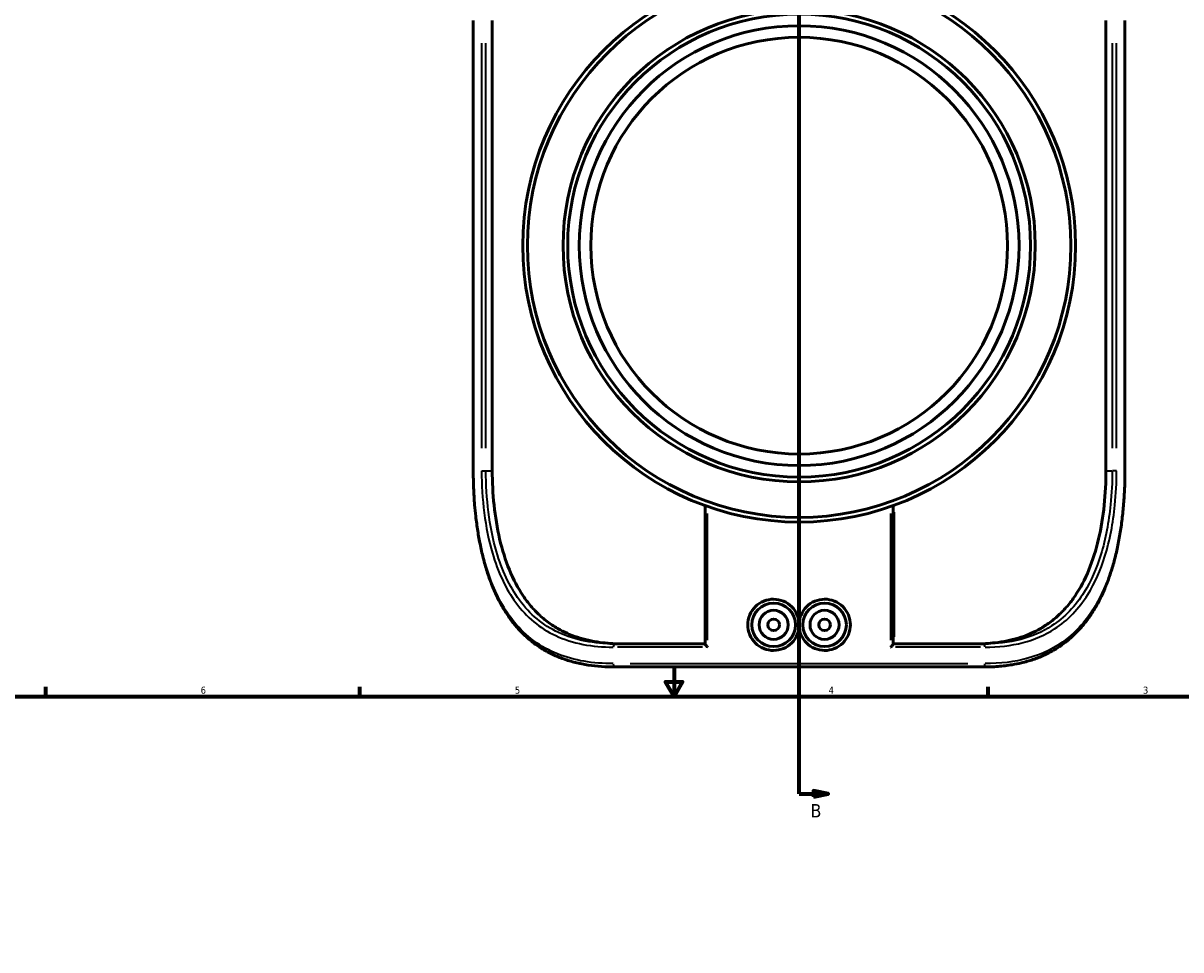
# Model space of a CAD drawing. Header units: inches. Extents: x -6.9 to 51.6, y -5.9 to 38.
# Tile 6 of 10: x 8.2 to 23.9, y 17.6 to 30.1. Entities that reach past the tile are written whole.
import ezdxf

# ---------------------------------------------------------------- set-up
doc = ezdxf.new("R2010")
doc.units = ezdxf.units.IN
doc.header["$MEASUREMENT"] = 0
for name, color, linetype, lineweight in [('Border (ANSI)', 7, 'Continuous', 70), ('Section Line (ANSI)', 7, 'Continuous', 70), ('Visible (ANSI)', 7, 'Continuous', 50), ('Visible Narrow (ANSI)', 7, 'Continuous', 35)]:
    doc.layers.add(name, color=color, linetype=linetype, lineweight=lineweight)
doc.styles.add('Label Text (ANSI)', font='tahoma.ttf')
doc.styles.add('Note Text (ANSI)', font='tahoma.ttf')

# ---------------------------------------------------------------- blocks, each defined once
blk = doc.blocks.new('Borders Default Border')
at = {"layer": 'Border (ANSI)'}
for p, q in [((8.5, 21), (8.5, 21.134)), ((12.75, 21), (12.75, 21.134)), ((21.25, 21), (21.25, 21.134))]:
    blk.add_line(p, q, dxfattribs=at)
at = {"layer": 'Border (ANSI)', "flags": 128}
for points in [[(17, 21.4), (17, 21), (16.885, 21.2), (17.115, 21.2), (17, 21)], [(0.5, 1), (0.5, 21), (33.5, 21), (33.5, 1), (0.5, 1)]]:
    blk.add_lwpolyline(points, dxfattribs=at)
at = {"layer": 'Border (ANSI)', "color": 5, "true_color": 0x0000ff, "char_height": 0.0945, "attachment_point": 7, "style": 'Note Text (ANSI)'}
for s, insert in [('6', (10.595, 21.038)), ('5', (14.847, 21.038)), ('4', (19.092, 21.04)), ('3', (23.346, 21.038))]:
    blk.add_mtext(s, dxfattribs=dict(at, insert=insert))
blk = doc.blocks.new('2dTransSection0')
at = {"layer": 'Section Line (ANSI)'}
blk.add_line((18.693, 19.684), (18.693, 36.741), dxfattribs=at)
at = {"layer": 'Section Line (ANSI)', "linetype": 'Continuous'}
for p, q in [((18.693, 36.365), (18.693, 36.741)), ((18.693, 36.741), (18.889, 36.741)), ((19.086, 36.741), (18.889, 36.78)), ((18.889, 36.78), (18.889, 36.701)), ((18.889, 36.741), (19.086, 36.741)), ((18.889, 36.701), (19.086, 36.741)), ((18.693, 19.684), (18.693, 20.06)), ((18.693, 19.684), (18.889, 19.684)), ((19.086, 19.684), (18.889, 19.724)), ((18.889, 19.724), (18.889, 19.645)), ((18.889, 19.684), (19.086, 19.684)), ((18.889, 19.645), (19.086, 19.684))]:
    blk.add_line(p, q, dxfattribs=at)
at = {"layer": 'Section Line (ANSI)', "linetype": 'Continuous', "flags": 128}
for points in [[(18.889, 36.701), (19.086, 36.741), (18.889, 36.78), (18.889, 36.701)], [(18.889, 19.645), (19.086, 19.684), (18.889, 19.724), (18.889, 19.645)]]:
    blk.add_lwpolyline(points, dxfattribs=at)
at = {"layer": 'Section Line (ANSI)'}
for points in [[(18.889, 36.701), (19.086, 36.741), (18.889, 36.78), (18.889, 36.701)], [(18.889, 19.645), (19.086, 19.684), (18.889, 19.724), (18.889, 19.645)]]:
    blk.add_solid(points, dxfattribs=at)
at = {"layer": 'Section Line (ANSI)', "char_height": 0.18, "attachment_point": 7, "style": 'Label Text (ANSI)'}
for insert in [(18.848, 36.879), (18.848, 19.366)]:
    blk.add_mtext('B', dxfattribs=dict(at, insert=insert))

msp = doc.modelspace()

# ---------------------------------------------------------------- linework, layer by layer
at = {"layer": 'Visible (ANSI)'}
for p, q in [((14.283, 24.056), (14.283, 30.146)), ((14.54, 30.146), (14.54, 24.056)), ((22.845, 30.146), (22.845, 24.056)), ((23.102, 30.146), (23.102, 24.056)), ((17.42, 21.713), (17.42, 23.584)), ((19.965, 23.584), (19.965, 21.713)), ((18.693, 21.946), (18.693, 21.996)), ((16.2, 21.714), (17.42, 21.714)), ((19.965, 21.714), (21.185, 21.714)), ((21.185, 21.401), (16.2, 21.401))]:
    msp.add_line(p, q, dxfattribs=at)
for centre, radius in [((18.693, 27.101), 3.74), ((18.693, 27.101), 3.677), ((18.693, 27.101), 3.195), ((18.693, 27.101), 3.132), ((18.693, 27.101), 2.975), ((18.693, 27.101), 2.819), ((18.348, 21.971), 0.295), ((19.037, 21.971), 0.295), ((18.348, 21.971), 0.197), ((19.037, 21.971), 0.197), ((18.348, 21.971), 0.0787), ((19.037, 21.971), 0.0787)]:
    msp.add_circle(centre, radius, dxfattribs=at)
for points, knots in [([(16.2, 21.401), (16.138, 21.401), (16.077, 21.403), (15.956, 21.412), (15.896, 21.418), (15.78, 21.436), (15.722, 21.447), (15.611, 21.475), (15.558, 21.491), (15.456, 21.527), (15.407, 21.547), (15.312, 21.592), (15.267, 21.616), (15.181, 21.668), (15.139, 21.697), (15.059, 21.757), (15.021, 21.79), (14.947, 21.858), (14.912, 21.895), (14.844, 21.972), (14.812, 22.012), (14.75, 22.098), (14.72, 22.143), (14.664, 22.237), (14.637, 22.287), (14.587, 22.389), (14.563, 22.443), (14.518, 22.554), (14.497, 22.611), (14.459, 22.729), (14.441, 22.79), (14.408, 22.914), (14.393, 22.978), (14.366, 23.108), (14.354, 23.174), (14.334, 23.307), (14.325, 23.374), (14.311, 23.491), (14.306, 23.542), (14.296, 23.669), (14.291, 23.746), (14.285, 23.901), (14.283, 23.978), (14.283, 24.056)], [0, 0, 0, 0, 0.538732, 0.538732, 1.077464, 1.077464, 1.616196, 1.616196, 2.139664, 2.139664, 2.64537, 2.64537, 3.138452, 3.138452, 3.623787, 3.623787, 4.106052, 4.106052, 4.589447, 4.589447, 5.07737, 5.07737, 5.572137, 5.572137, 6.07493, 6.07493, 6.585906, 6.585906, 7.104345, 7.104345, 7.628887, 7.628887, 8.157877, 8.157877, 8.689714, 8.689714, 9.210945, 9.210945, 9.601868, 9.601868, 10.188252, 10.188252, 10.774637, 10.774637, 10.774637, 10.774637]), ([(16.298, 21.714), (16.21, 21.714), (16.123, 21.719), (15.93, 21.741), (15.826, 21.762), (15.631, 21.821), (15.54, 21.859), (15.411, 21.929), (15.364, 21.958), (15.271, 22.024), (15.226, 22.06), (15.141, 22.139), (15.1, 22.181), (15.025, 22.27), (14.99, 22.316), (14.888, 22.466), (14.825, 22.584), (14.719, 22.844), (14.675, 22.985), (14.606, 23.28), (14.581, 23.435), (14.548, 23.747), (14.54, 23.904), (14.54, 24.056)], [-9.257869, -9.257869, -9.257869, -9.257869, -8.534153, -8.534153, -7.618353, -7.618353, -6.702554, -6.702554, -6.185984, -6.185984, -5.669414, -5.669414, -5.152844, -5.152844, -4.636273, -4.636273, -3.477205, -3.477205, -2.318137, -2.318137, -1.159068, -1.159068, 0, 0, 0, 0]), ([(22.845, 24.056), (22.845, 23.904), (22.837, 23.747), (22.804, 23.435), (22.779, 23.28), (22.71, 22.985), (22.666, 22.844), (22.56, 22.584), (22.497, 22.466), (22.395, 22.316), (22.36, 22.27), (22.285, 22.181), (22.244, 22.139), (22.159, 22.06), (22.114, 22.024), (22.021, 21.958), (21.974, 21.929), (21.845, 21.859), (21.754, 21.821), (21.559, 21.762), (21.455, 21.741), (21.262, 21.719), (21.175, 21.714), (21.087, 21.714)], [44.274153, 44.274153, 44.274153, 44.274153, 45.433222, 45.433222, 46.59229, 46.59229, 47.751358, 47.751358, 48.910427, 48.910427, 49.426997, 49.426997, 49.943567, 49.943567, 50.460138, 50.460138, 50.976708, 50.976708, 51.892507, 51.892507, 52.808306, 52.808306, 53.532022, 53.532022, 53.532022, 53.532022]), ([(23.102, 24.056), (23.102, 23.985), (23.101, 23.915), (23.095, 23.774), (23.091, 23.704), (23.081, 23.564), (23.074, 23.495), (23.058, 23.358), (23.049, 23.29), (23.027, 23.155), (23.015, 23.089), (22.988, 22.959), (22.972, 22.895), (22.939, 22.771), (22.92, 22.71), (22.881, 22.591), (22.859, 22.533), (22.813, 22.422), (22.789, 22.368), (22.737, 22.265), (22.709, 22.216), (22.651, 22.121), (22.62, 22.076), (22.556, 21.991), (22.523, 21.95), (22.453, 21.874), (22.417, 21.838), (22.342, 21.771), (22.303, 21.739), (22.222, 21.68), (22.18, 21.653), (22.093, 21.603), (22.048, 21.58), (21.955, 21.537), (21.907, 21.518), (21.806, 21.484), (21.754, 21.47), (21.66, 21.447), (21.619, 21.439), (21.514, 21.421), (21.449, 21.413), (21.319, 21.403), (21.252, 21.401), (21.185, 21.401)], [0, 0, 0, 0, 0.533626, 0.533626, 1.067324, 1.067324, 1.601148, 1.601148, 2.13494, 2.13494, 2.668163, 2.668163, 3.1998, 3.1998, 3.728398, 3.728398, 4.252299, 4.252299, 4.769864, 4.769864, 5.279755, 5.279755, 5.781272, 5.781272, 6.274716, 6.274716, 6.761591, 6.761591, 7.244543, 7.244543, 7.727125, 7.727125, 8.213538, 8.213538, 8.70837, 8.70837, 9.216334, 9.216334, 9.605924, 9.605924, 10.19031, 10.19031, 10.774695, 10.774695, 10.774695, 10.774695]), ([(18.693, 21.946), (18.69, 21.91), (18.681, 21.873), (18.65, 21.796), (18.623, 21.757), (18.562, 21.696), (18.523, 21.669), (18.438, 21.634), (18.391, 21.625), (18.304, 21.624), (18.258, 21.633), (18.172, 21.668), (18.132, 21.694), (18.07, 21.755), (18.043, 21.795), (18.007, 21.88), (17.998, 21.927), (17.998, 22.015), (18.007, 22.062), (18.043, 22.147), (18.07, 22.187), (18.133, 22.248), (18.172, 22.274), (18.258, 22.309), (18.304, 22.318), (18.391, 22.317), (18.438, 22.308), (18.523, 22.273), (18.562, 22.246), (18.623, 22.184), (18.65, 22.146), (18.681, 22.069), (18.69, 22.032), (18.693, 21.996)], [0.062659, 0.062659, 0.062659, 0.062659, 0.330219, 0.330219, 0.660437, 0.660437, 0.991864, 0.991864, 1.323291, 1.323291, 1.657596, 1.657596, 1.9919, 1.9919, 2.326105, 2.326105, 2.660309, 2.660309, 2.995218, 2.995218, 3.330127, 3.330127, 3.663728, 3.663728, 3.997329, 3.997329, 4.328491, 4.328491, 4.659654, 4.659654, 4.990137, 4.990137, 5.25796, 5.25796, 5.25796, 5.25796]), ([(18.693, 21.996), (18.695, 22.032), (18.704, 22.069), (18.736, 22.146), (18.762, 22.184), (18.823, 22.246), (18.862, 22.273), (18.947, 22.308), (18.994, 22.317), (19.081, 22.318), (19.127, 22.309), (19.213, 22.274), (19.252, 22.248), (19.315, 22.187), (19.342, 22.147), (19.378, 22.062), (19.387, 22.015), (19.387, 21.971), (19.387, 21.927), (19.378, 21.88), (19.342, 21.795), (19.315, 21.755), (19.253, 21.694), (19.213, 21.668), (19.127, 21.633), (19.081, 21.624), (18.994, 21.625), (18.947, 21.634), (18.862, 21.669), (18.823, 21.696), (18.762, 21.757), (18.735, 21.796), (18.704, 21.873), (18.695, 21.91), (18.693, 21.946)], [2.72297, 2.72297, 2.72297, 2.72297, 2.990793, 2.990793, 3.321276, 3.321276, 3.652438, 3.652438, 3.983601, 3.983601, 4.317202, 4.317202, 4.650803, 4.650803, 4.985712, 4.985712, 5.320621, 5.320621, 5.320621, 5.654825, 5.654825, 5.98903, 5.98903, 6.323334, 6.323334, 6.657638, 6.657638, 6.989065, 6.989065, 7.320492, 7.320492, 7.650711, 7.650711, 7.91827, 7.91827, 7.91827, 7.91827]), ([(17.454, 21.669), (17.454, 21.669), (17.454, 21.669), (17.449, 21.674), (17.444, 21.679), (17.437, 21.688), (17.433, 21.692), (17.427, 21.7), (17.424, 21.704), (17.421, 21.709), (17.42, 21.711), (17.42, 21.712), (17.42, 21.712), (17.42, 21.713)], [-0.5157377, -0.5157377, -0.5157377, -0.5157377, -0.5149082, -0.5149082, -0.4525012, -0.4525012, -0.3930349, -0.3930349, -0.3322743, -0.3322743, -0.2867568, -0.2867568, -0.2836188, -0.2836188, -0.2836188, -0.2836188]), ([(19.931, 21.669), (19.931, 21.669), (19.932, 21.669), (19.936, 21.674), (19.941, 21.679), (19.949, 21.688), (19.952, 21.692), (19.958, 21.7), (19.961, 21.704), (19.964, 21.709), (19.965, 21.711), (19.965, 21.712), (19.965, 21.712), (19.965, 21.713)], [-0.0006779, -0.0006779, -0.0006779, -0.0006779, 0, 0, 0.0510078, 0.0510078, 0.0996119, 0.0996119, 0.149274, 0.149274, 0.1864773, 0.1864773, 0.1890421, 0.1890421, 0.1890421, 0.1890421])]:
    msp.add_open_spline(points, degree=3, knots=knots, dxfattribs=at)
at = {"layer": 'Visible Narrow (ANSI)'}
for p, q in [((14.288, 24.36), (14.288, 29.841)), ((14.396, 29.841), (14.396, 24.36)), ((14.455, 24.36), (14.455, 29.841)), ((22.93, 29.841), (22.93, 24.36)), ((22.989, 24.36), (22.989, 29.841)), ((23.097, 29.841), (23.097, 24.36)), ((14.283, 24.056), (14.288, 24.056)), ((14.398, 24.056), (14.452, 24.056)), ((14.46, 24.056), (14.536, 24.056)), ((22.849, 24.056), (22.925, 24.056)), ((22.987, 24.056), (22.933, 24.056)), ((23.102, 24.056), (23.097, 24.056)), ((17.454, 21.764), (17.454, 23.477)), ((19.931, 23.477), (19.931, 21.764)), ((19.983, 21.808), (19.983, 23.497)), ((17.387, 21.669), (16.237, 21.669)), ((21.148, 21.669), (19.998, 21.669)), ((16.408, 21.446), (20.977, 21.446))]:
    msp.add_line(p, q, dxfattribs=at)
for centre, major_axis, start_param, end_param in [((16.2, 21.669), (0, 0.0451), 0.07854, 1.492257), ((21.185, 21.669), (0, 0.0451), 4.790929, 6.204645), ((16.2, 21.446), (0, -0.0451), 4.790929, 6.204645), ((21.185, 21.446), (0, -0.0451), 0.07854, 1.492257)]:
    msp.add_ellipse(centre, major_axis=major_axis, ratio=0.507544, start_param=start_param, end_param=end_param, dxfattribs=at)
for points, knots in [([(16.177, 21.446), (16.041, 21.446), (15.909, 21.456), (15.657, 21.499), (15.536, 21.532), (15.308, 21.624), (15.202, 21.683), (15.006, 21.827), (14.918, 21.912), (14.705, 22.171), (14.598, 22.368), (14.437, 22.801), (14.38, 23.038), (14.306, 23.534), (14.288, 23.795), (14.288, 24.056)], [0, 0, 0, 0, 1.1896, 1.1896, 2.3792, 2.3792, 3.580303, 3.580303, 4.781406, 4.781406, 6.812938, 6.812938, 8.787163, 8.787163, 10.774637, 10.774637, 10.774637, 10.774637]), ([(14.396, 24.056), (14.396, 23.864), (14.408, 23.672), (14.455, 23.297), (14.492, 23.113), (14.617, 22.688), (14.721, 22.46), (14.932, 22.174), (15.013, 22.087), (15.193, 21.937), (15.292, 21.875), (15.514, 21.771), (15.638, 21.732), (15.899, 21.681), (16.036, 21.669), (16.177, 21.669)], [-9.880068, -9.880068, -9.880068, -9.880068, -8.418574, -8.418574, -6.931969, -6.931969, -4.75143, -4.75143, -3.611047, -3.611047, -2.470665, -2.470665, -1.235332, -1.235332, 0, 0, 0, 0]), ([(16.2, 21.714), (16.061, 21.714), (15.927, 21.726), (15.671, 21.776), (15.549, 21.814), (15.332, 21.916), (15.235, 21.977), (15.058, 22.124), (14.978, 22.21), (14.772, 22.49), (14.67, 22.714), (14.549, 23.131), (14.513, 23.311), (14.467, 23.679), (14.455, 23.868), (14.455, 24.056)], [0, 0, 0, 0, 1.235332, 1.235332, 2.470665, 2.470665, 3.611047, 3.611047, 4.75143, 4.75143, 6.931969, 6.931969, 8.418574, 8.418574, 9.880068, 9.880068, 9.880068, 9.880068]), ([(22.93, 24.056), (22.93, 23.902), (22.922, 23.749), (22.883, 23.362), (22.84, 23.132), (22.718, 22.736), (22.643, 22.564), (22.433, 22.225), (22.285, 22.07), (21.983, 21.874), (21.842, 21.814), (21.532, 21.733), (21.362, 21.714), (21.185, 21.714)], [0, 0, 0, 0, 1.191437, 1.191437, 3.066289, 3.066289, 4.718426, 4.718426, 6.799084, 6.799084, 8.304501, 8.304501, 9.880175, 9.880175, 9.880175, 9.880175]), ([(23.097, 24.056), (23.097, 23.887), (23.089, 23.718), (23.05, 23.298), (23.009, 23.053), (22.888, 22.619), (22.813, 22.427), (22.609, 22.068), (22.475, 21.906), (22.16, 21.66), (21.983, 21.573), (21.607, 21.468), (21.412, 21.446), (21.208, 21.446)], [0, 0, 0, 0, 1.288819, 1.288819, 3.254921, 3.254921, 5.04112, 5.04112, 7.056317, 7.056317, 8.989691, 8.989691, 10.774695, 10.774695, 10.774695, 10.774695]), ([(21.208, 21.669), (21.388, 21.669), (21.561, 21.688), (21.877, 21.771), (22.021, 21.832), (22.329, 22.031), (22.48, 22.19), (22.695, 22.536), (22.772, 22.71), (22.897, 23.115), (22.941, 23.348), (22.981, 23.743), (22.989, 23.899), (22.989, 24.056)], [-9.880175, -9.880175, -9.880175, -9.880175, -8.304501, -8.304501, -6.799084, -6.799084, -4.718426, -4.718426, -3.066289, -3.066289, -1.191437, -1.191437, 0, 0, 0, 0])]:
    msp.add_open_spline(points, degree=3, knots=knots, dxfattribs=at)

# ---------------------------------------------------------------- block references
msp.add_blockref('Borders Default Border', (0, 0))
at = {"layer": 'Section Line (ANSI)'}
msp.add_blockref('2dTransSection0', (0, 0), dxfattribs=at)

doc.saveas('drawing.dxf')
